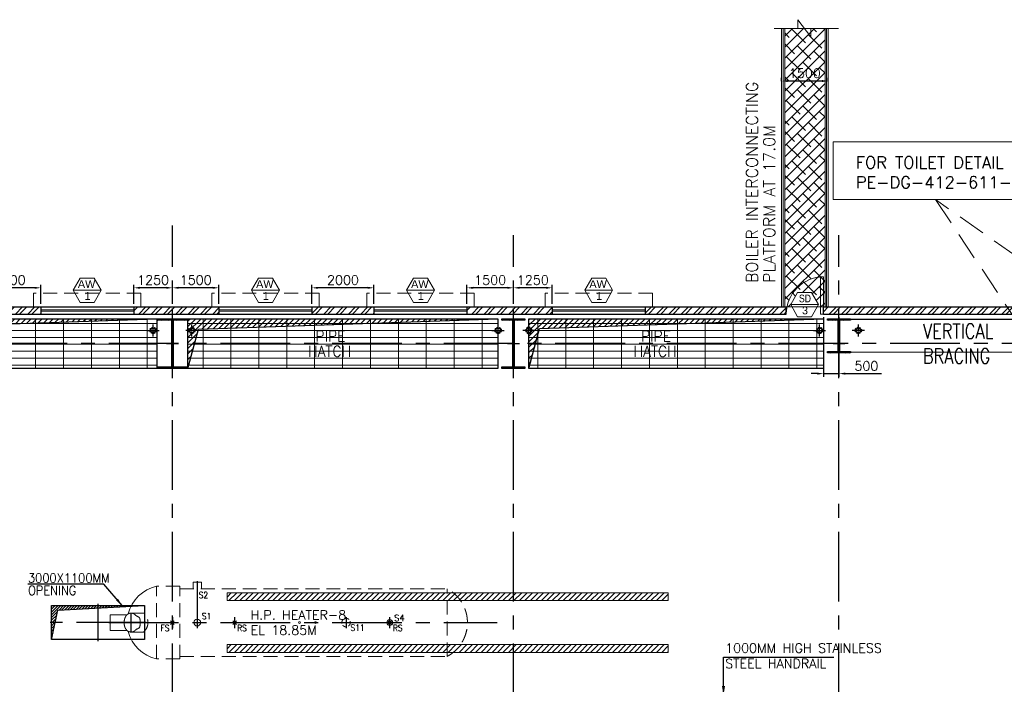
# Model space of a CAD drawing. Header units: inches. Extents: x 0 to 1564127, y -23460 to 23144100.
# Tile 113 of 215: x 487286 to 519047, y 126735 to 148170. Entities that reach past the tile are written whole.
import ezdxf
from ezdxf.enums import TextEntityAlignment as Align

# ---------------------------------------------------------------- set-up
doc = ezdxf.new("R2010")
doc.units = ezdxf.units.IN
doc.header["$LTSCALE"] = 1800
doc.header["$MEASUREMENT"] = 0
for name, pattern in [('1 NORTH ELEVATION$0$NORTH ELEVATION$0$HIDDEN', [0.375, 0.25, -0.125]), ('CENTER', [2, 1.25, -0.25, 0.25, -0.25]), ('CENTER2', [1.125, 0.75, -0.125, 0.125, -0.125]), ('DASHED', [0.75, 0.5, -0.25]), ('HIDDEN', [0.375, 0.25, -0.125]), ('HIDDEN2', [0.1875, 0.125, -0.0625])]:
    doc.linetypes.add(name, pattern=pattern)
doc.layers.get('0').update_dxf_attribs({"color": 253, "lineweight": 9})
for name, color, linetype, lineweight in [('0a', 7, 'Continuous', 9), ('2CON', 1, 'Continuous', 13), ('A-CHEQUERED PLATE HATCH', 252, 'Continuous', 9), ('A-DOOR', 31, 'Continuous', 9), ('A-REMOVABLE GRATING', 252, 'Continuous', 9), ('A-WIN TAG', 3, 'Continuous', 13), ('A-WIN TAG TEXT', 3, 'Continuous', 13), ('EQUIP', 8, 'HIDDEN', 9), ('LEADER', 4, 'Continuous', 15), ('STAIR', 2, 'Continuous', 18), ('STEEL', 231, 'Continuous', 18), ('SUNSHADE', 2, '1 NORTH ELEVATION$0$NORTH ELEVATION$0$HIDDEN', 13), ('WALL HATCH', 251, 'Continuous', 13), ('WINDOW', 3, 'Continuous', 13)]:
    doc.layers.add(name, color=color, linetype=linetype, lineweight=lineweight)
for name, color, linetype in [('BRACING', 1, 'HIDDEN'), ('CEN', 2, 'CENTER'), ('COL', 1, 'Continuous'), ('DIM', 4, 'Continuous'), ('GRID', 251, 'CENTER'), ('OPENING', 40, 'Continuous'), ('RAIN WATER', 6, 'Continuous'), ('TEXT', 3, 'Continuous'), ('WALL', 6, 'Continuous')]:
    doc.layers.add(name, color=color, linetype=linetype)
doc.styles.add('ROAMNS', font='ROMANS.shx')
doc.styles.add('ROMANC', font='ROMANC.SHX')
doc.styles.add('ROMANS', font='romans.shx')
doc.styles.get("Standard").update_dxf_attribs({"font": 'arial.ttf'})
doc.linetypes.add('FENCELINE1', pattern='A,0.25,-0.1,[133,ltypeshp.shx,S=0.1,R=0,X=-0.1,Y=0],-0.1,1', length=1.45)
doc.dimstyles.new('270-TA-100', dxfattribs={"dimscale": 150, "dimtxt": 400, "dimasz": 2, "dimexe": 0.75, "dimexo": 1, "dimgap": 1, "dimtad": 1, "dimdec": 0, "dimzin": 12, "dimdsep": 46, "dimtxsty": 'ROMANS', "dimcen": 0, "dimclrd": 256, "dimclre": 256, "dimclrt": 6, "dimadec": 1, "dimazin": 3, "dimtfac": 1, "dimtdec": 0, "dimtix": 1, "dimtmove": 2, "dimatfit": 0, "dimfxl": 1.25, "dimarcsym": 2})
doc.dimstyles.new('DIM INT 1', dxfattribs={"dimtxt": 300, "dimasz": 200, "dimexe": 100, "dimexo": 100, "dimgap": 100, "dimtad": 1, "dimdec": 0, "dimzin": 13, "dimdsep": 46, "dimlunit": 5, "dimtxsty": 'ROAMNS', "dimblk1": 'CLOSEDBLANK', "dimcen": 0.09, "dimclrd": 9, "dimclre": 9, "dimclrt": 4, "dimadec": 0, "dimazin": 0, "dimtfac": 1, "dimtdec": 0, "dimtix": 1, "dimtmove": 2, "dimatfit": 3, "dimfxl": 1, "dimtolj": 1, "dimtzin": 13, "dimarcsym": 0})
doc.dimstyles.new('STANDARD1', dxfattribs={"dimtxt": 300, "dimasz": 250, "dimexe": 0, "dimexo": 0, "dimgap": 80, "dimtad": 1, "dimdec": 0, "dimzin": 0, "dimdsep": 46, "dimtxsty": 'ROMANS', "dimcen": 0, "dimclrd": 4, "dimclre": 4, "dimclrt": 7, "dimadec": 0, "dimazin": 0, "dimtfac": 0.09, "dimtdec": 0, "dimtix": 1, "dimtofl": 0, "dimtmove": 0, "dimatfit": 3, "dimfxl": 1, "dimtolj": 1, "dimtzin": 0, "dimarcsym": 0})

# ---------------------------------------------------------------- blocks, each defined once
blk = doc.blocks.new('C-ROW COLUMN (above17m)')
at = {"layer": 'COL'}
h = blk.add_hatch(dxfattribs=at)
h.set_pattern_fill('ANSI31', color=256, scale=200, style=0)
h.set_pattern_definition([(45, (-78771.347, -120071.694), (-17.6776695, 17.6776695), [])])
h.paths.add_polyline_path([(22, 755), (-22, 755), (-22, -255), (22, -255)])
h.paths.add_polyline_path([(370, -300), (370, -255), (-370, -255), (-370, -300)])
h.paths.add_polyline_path([(-370, 800), (-370, 755), (370, 755), (370, 800)])
at = {"layer": 'CEN'}
for p, q in [((0, -300), (0, 800)), ((-192, 0), (192, 0))]:
    blk.add_line(p, q, dxfattribs=at)
at = {"layer": 'COL'}
for points in [[(-370, 800), (370, 800), (370, 755), (-370, 755)], [(-22, 755), (22, 755), (22, -255), (-22, -255)], [(-370, -255), (370, -255), (370, -300), (-370, -300)]]:
    blk.add_lwpolyline(points, close=True, dxfattribs=at)
blk = doc.blocks.new('RWDP')
at = {"layer": 'RAIN WATER', "linetype": 'CENTER2', "ltscale": 0.05}
for p, q in [((695, -625), (295, -625)), ((495, -425), (495, -825))]:
    blk.add_line(p, q, dxfattribs=at)
at = {"layer": 'RAIN WATER', "linetype": 'HIDDEN2', "ltscale": 0.25}
blk.add_circle((495, -625), 100, dxfattribs=at)
at = {"layer": 'RAIN WATER', "ltscale": 0.25}
blk.add_circle((495, -625), 75, dxfattribs=at)
blk = doc.blocks.new('*D1094')
at = {"layer": 'Defpoints', "color": 0, "transparency": 16777216}
for p in [(511864, 146192), (511864, 146092), (513364, 146092)]:
    blk.add_point(p, dxfattribs=at)
at = {"layer": 'DIM', "color": 9, "lineweight": -2, "transparency": 16777216}
for p, q in [((511864, 146192), (511864, 146292)), ((513164, 146192), (512064, 146192)), ((513364, 146192), (513364, 146292))]:
    blk.add_line(p, q, dxfattribs=at)
at = {"layer": 'DIM', "color": 9, "transparency": 16777216}
for points in [[(512064, 146226), (512064, 146159), (511864, 146192)], [(513164, 146226), (513164, 146159), (513364, 146192)]]:
    blk.add_solid(points, dxfattribs=at)
at = {"layer": 'DIM', "color": 4, "transparency": 16777216, "insert": (512614, 146442), "char_height": 300, "attachment_point": 5, "style": 'ROAMNS'}
blk.add_mtext('\\A1;1500', dxfattribs=at)
blk = doc.blocks.new('_ClosedBlank')
at = {"color": 0, "linetype": 'ByBlock', "lineweight": -2}
for p, q in [((-1, 0.17), (0, 0)), ((-1, 0.17), (-1, -0.17)), ((0, 0), (-1, -0.17))]:
    blk.add_line(p, q, dxfattribs=at)
blk = doc.blocks.new('M_Door Single - 1200 x 2100mm D1-Level 1')
at = {"layer": 'A-DOOR'}
for p, q in [((500, 115), (500, 1315)), ((600, 1315), (500, 1315)), ((600, 115), (600, 1315)), ((600, 115), (500, 115))]:
    blk.add_line(p, q, dxfattribs=at)
blk.add_arc((600, 115), 1200, 90, 180, dxfattribs=at)
blk = doc.blocks.new('*D1105')
at = {"layer": 'A-DOOR', "color": 9, "lineweight": -2, "transparency": 16777216}
for p, q in [((513214, 138575), (513214, 136655)), ((513714, 138575), (513714, 136655)), ((513014, 136755), (512814, 136755)), ((513214, 136755), (513714, 136755)), ((513914, 136755), (515085, 136755))]:
    blk.add_line(p, q, dxfattribs=at)
at = {"layer": 'A-DOOR', "color": 9, "transparency": 16777216}
for points in [[(513014, 136788), (513014, 136722), (513214, 136755)], [(513914, 136788), (513914, 136722), (513714, 136755)]]:
    blk.add_solid(points, dxfattribs=at)
at = {"layer": 'Defpoints', "color": 0, "transparency": 16777216}
for p in [(513214, 138675), (513714, 138675), (513214, 136755)]:
    blk.add_point(p, dxfattribs=at)
at = {"layer": 'A-DOOR', "color": 4, "transparency": 16777216, "insert": (514599, 137005), "char_height": 300, "attachment_point": 5, "style": 'ROAMNS'}
blk.add_mtext('\\A1;500', dxfattribs=at)
blk = doc.blocks.new('*D1189')
at = {"layer": 'Defpoints', "color": 0, "transparency": 16777216}
for p in [(501714, 139523), (501714, 138905), (503214, 138905)]:
    blk.add_point(p, dxfattribs=at)
at = {"layer": 'DIM', "color": 9, "lineweight": -2, "transparency": 16777216}
for p, q in [((501714, 139005), (501714, 139623)), ((503014, 139523), (501914, 139523)), ((503214, 139005), (503214, 139623))]:
    blk.add_line(p, q, dxfattribs=at)
at = {"layer": 'DIM', "color": 9, "transparency": 16777216}
for points in [[(501914, 139556), (501914, 139490), (501714, 139523)], [(503014, 139556), (503014, 139490), (503214, 139523)]]:
    blk.add_solid(points, dxfattribs=at)
at = {"layer": 'DIM', "color": 4, "transparency": 16777216, "insert": (502464, 139773), "char_height": 300, "attachment_point": 5, "style": 'ROAMNS'}
blk.add_mtext('\\A1;1500', dxfattribs=at)
blk = doc.blocks.new('*D1190')
at = {"layer": 'Defpoints', "color": 0, "transparency": 16777216}
for p in [(492214, 139523), (492214, 138905), (493714, 138905)]:
    blk.add_point(p, dxfattribs=at)
at = {"layer": 'DIM', "color": 9, "lineweight": -2, "transparency": 16777216}
for p, q in [((492214, 139005), (492214, 139623)), ((493514, 139523), (492414, 139523)), ((493714, 139005), (493714, 139623))]:
    blk.add_line(p, q, dxfattribs=at)
at = {"layer": 'DIM', "color": 9, "transparency": 16777216}
for points in [[(492414, 139556), (492414, 139490), (492214, 139523)], [(493514, 139556), (493514, 139490), (493714, 139523)]]:
    blk.add_solid(points, dxfattribs=at)
at = {"layer": 'DIM', "color": 4, "transparency": 16777216, "insert": (492964, 139773), "char_height": 300, "attachment_point": 5, "style": 'ROAMNS'}
blk.add_mtext('\\A1;1500', dxfattribs=at)
blk = doc.blocks.new('*D1198')
at = {"layer": 'Defpoints', "color": 0, "transparency": 16777216}
for p in [(496714, 139523), (496714, 138905), (498714, 138905)]:
    blk.add_point(p, dxfattribs=at)
at = {"layer": 'DIM', "color": 9, "lineweight": -2, "transparency": 16777216}
for p, q in [((496714, 139005), (496714, 139623)), ((498514, 139523), (496914, 139523)), ((498714, 139005), (498714, 139623))]:
    blk.add_line(p, q, dxfattribs=at)
at = {"layer": 'DIM', "color": 9, "transparency": 16777216}
for points in [[(496914, 139556), (496914, 139490), (496714, 139523)], [(498514, 139556), (498514, 139490), (498714, 139523)]]:
    blk.add_solid(points, dxfattribs=at)
at = {"layer": 'DIM', "color": 4, "transparency": 16777216, "insert": (497714, 139773), "char_height": 300, "attachment_point": 5, "style": 'ROAMNS'}
blk.add_mtext('\\A1;2000', dxfattribs=at)
blk = doc.blocks.new('*D1195')
at = {"layer": 'Defpoints', "color": 0, "transparency": 16777216}
for p in [(503214, 139523), (503214, 138905), (504464, 138905)]:
    blk.add_point(p, dxfattribs=at)
at = {"layer": 'DIM', "color": 9, "lineweight": -2, "transparency": 16777216}
for p, q in [((503214, 139005), (503214, 139623)), ((504264, 139523), (503414, 139523)), ((504464, 139005), (504464, 139623))]:
    blk.add_line(p, q, dxfattribs=at)
at = {"layer": 'DIM', "color": 9, "transparency": 16777216}
for points in [[(503414, 139556), (503414, 139490), (503214, 139523)], [(504264, 139556), (504264, 139490), (504464, 139523)]]:
    blk.add_solid(points, dxfattribs=at)
at = {"layer": 'DIM', "color": 4, "transparency": 16777216, "insert": (503839, 139773), "char_height": 300, "attachment_point": 5, "style": 'ROAMNS'}
blk.add_mtext('\\A1;1250', dxfattribs=at)
blk = doc.blocks.new('*D1191')
at = {"layer": 'Defpoints', "color": 0, "transparency": 16777216}
for p in [(490964, 139523), (490964, 138905), (492214, 138905)]:
    blk.add_point(p, dxfattribs=at)
at = {"layer": 'DIM', "color": 9, "lineweight": -2, "transparency": 16777216}
for p, q in [((490964, 139005), (490964, 139623)), ((492014, 139523), (491164, 139523)), ((492214, 139005), (492214, 139623))]:
    blk.add_line(p, q, dxfattribs=at)
at = {"layer": 'DIM', "color": 9, "transparency": 16777216}
for points in [[(491164, 139556), (491164, 139490), (490964, 139523)], [(492014, 139556), (492014, 139490), (492214, 139523)]]:
    blk.add_solid(points, dxfattribs=at)
at = {"layer": 'DIM', "color": 4, "transparency": 16777216, "insert": (491589, 139773), "char_height": 300, "attachment_point": 5, "style": 'ROAMNS'}
blk.add_mtext('\\A1;1250', dxfattribs=at)
blk = doc.blocks.new('*D1196')
at = {"layer": 'Defpoints', "color": 0, "transparency": 16777216}
for p in [(485964, 139523), (485964, 138905), (487964, 138905)]:
    blk.add_point(p, dxfattribs=at)
at = {"layer": 'DIM', "color": 9, "lineweight": -2, "transparency": 16777216}
for p, q in [((485964, 139005), (485964, 139623)), ((487764, 139523), (486164, 139523)), ((487964, 139005), (487964, 139623))]:
    blk.add_line(p, q, dxfattribs=at)
at = {"layer": 'DIM', "color": 9, "transparency": 16777216}
for points in [[(486164, 139556), (486164, 139490), (485964, 139523)], [(487764, 139556), (487764, 139490), (487964, 139523)]]:
    blk.add_solid(points, dxfattribs=at)
at = {"layer": 'DIM', "color": 4, "transparency": 16777216, "insert": (486964, 139773), "char_height": 300, "attachment_point": 5, "style": 'ROAMNS'}
blk.add_mtext('\\A1;2000', dxfattribs=at)

msp = doc.modelspace()

# ---------------------------------------------------------------- hatches: boundary and pattern name
at = {"layer": 'A-CHEQUERED PLATE HATCH', "linetype": 'Continuous'}
h = msp.add_hatch(dxfattribs=at)
h.set_pattern_fill('ANSI38', color=256, scale=2000, angle=180, style=0)
h.set_pattern_definition([(225, (-62862.1, -16359.58), (176.7767, -176.7767), []), (315, (-62862.1, -16359.58), (530.33009, -176.7767), [625, -375])])
h.paths.add_polyline_path([(513056.1, 138979.6), (513013.2, 138905.31), (513263.7, 138905.31), (513263.7, 147889.51), (511963.7, 147889.51), (511963.7, 138905.31), (512198.99, 138905.31), (512156.1, 138979.6), (512381.1, 139369.32), (512831.1, 139369.32)])
at = {"layer": 'A-REMOVABLE GRATING'}
h = msp.add_hatch(dxfattribs=at)
h.set_pattern_fill('GRATE', color=256, scale=7200, style=0)
h.paths.add_polyline_path([(482213.7, 138525.31), (491713.7, 138525.31), (491713.7, 136925.31), (482213.7, 136925.31)])
h.paths.add_polyline_path([(485563.39, 137210.84), (487158.05, 137210.84), (487158.05, 137735.84), (485563.39, 137735.84)], flags=24)
h.paths.add_polyline_path([(485904.67, 137702.49), (487062.51, 137702.49), (487062.51, 138227.49), (485904.67, 138227.49)], flags=24)
h = msp.add_hatch(dxfattribs=at)
h.set_pattern_fill('GRATE', color=256, scale=7200, style=0)
h.paths.add_polyline_path([(492713.7, 138525.31), (502713.7, 138525.31), (502713.7, 136925.31), (492713.7, 136925.31)])
h.paths.add_polyline_path([(496563.39, 137210.84), (498158.05, 137210.84), (498158.05, 137735.84), (496563.39, 137735.84)], flags=24)
h.paths.add_polyline_path([(496904.67, 137702.49), (498062.51, 137702.49), (498062.51, 138227.49), (496904.67, 138227.49)], flags=24)
h = msp.add_hatch(dxfattribs=at)
h.set_pattern_fill('GRATE', color=256, scale=7200, style=0)
h.paths.add_polyline_path([(503713.7, 138525.31), (513213.7, 138525.31), (513213.7, 136925.31), (503713.7, 136925.31)])
h.paths.add_polyline_path([(507063.39, 137210.84), (508658.05, 137210.84), (508658.05, 137735.84), (507063.39, 137735.84)], flags=24)
h.paths.add_polyline_path([(507404.67, 137702.49), (508562.51, 137702.49), (508562.51, 138227.49), (507404.67, 138227.49)], flags=24)
at = {"layer": 'COL'}
h = msp.add_hatch(dxfattribs=at)
h.set_pattern_fill('ANSI31', color=256, scale=200, style=0)
h.set_pattern_definition([(45, (413442.356, 17653.616), (-17.6776695, 17.6776695), [])])
h.paths.add_polyline_path([(492708.7, 138525.31), (491718.7, 138525.31), (491718.7, 138480.31), (492708.7, 138480.31)])
h.paths.add_polyline_path([(492236.2, 138480.31), (492191.2, 138480.31), (492191.2, 136970.31), (492236.2, 136970.31)])
h.paths.add_polyline_path([(492708.7, 136970.31), (491718.7, 136970.31), (491718.7, 136925.31), (492708.7, 136925.31)])
h = msp.add_hatch(dxfattribs=at)
h.set_pattern_fill('ANSI31', color=256, scale=200, style=0)
h.set_pattern_definition([(45, (424442.356, 17653.616), (-17.6776695, 17.6776695), [])])
h.paths.add_polyline_path([(503583.7, 138525.31), (502843.7, 138525.31), (502843.7, 138480.31), (503583.7, 138480.31)])
h.paths.add_polyline_path([(503236.2, 138480.31), (503191.2, 138480.31), (503191.2, 136970.31), (503236.2, 136970.31)])
h.paths.add_polyline_path([(503583.7, 136970.31), (502843.7, 136970.31), (502843.7, 136925.31), (503583.7, 136925.31)])
at = {"layer": 'OPENING'}
h = msp.add_hatch(dxfattribs=at)
h.set_pattern_fill('ANSI31', color=8, scale=1000, style=0)
h.paths.add_polyline_path([(491713.7, 138525.31), (482213.7, 138525.31), (482213.7, 137725.31), (482428.06, 137725.31), (482556.74, 138205.54)])
h.paths.add_polyline_path([(482428.06, 137725.31), (482213.7, 137725.31), (482213.7, 136925.31)])
h = msp.add_hatch(dxfattribs=at)
h.set_pattern_fill('ANSI31', color=8, scale=1000, style=0)
h.paths.add_polyline_path([(502713.7, 138525.31), (492713.7, 138525.31), (492713.7, 137725.31), (492928.06, 137725.31), (493052.02, 138187.92)])
h.paths.add_polyline_path([(492928.06, 137725.31), (492713.7, 137725.31), (492713.7, 136925.31)])
h = msp.add_hatch(dxfattribs=at)
h.set_pattern_fill('ANSI31', color=8, scale=1000, style=0)
h.paths.add_polyline_path([(513213.7, 138525.31), (503713.7, 138525.31), (503713.7, 137725.31), (503928.06, 137725.31), (504056.74, 138205.54)])
h.paths.add_polyline_path([(503928.06, 137725.31), (503713.7, 137725.31), (503713.7, 136925.31)])
h = msp.add_hatch(dxfattribs=at)
h.set_pattern_fill('ANSI31', color=8, scale=500, style=0)
h.set_pattern_definition([(45, (-112931.07, 30750.814), (-44.194174, 44.194174), [])])
h.paths.add_polyline_path([(490821.87, 129249.53, -0.00603032), (490834.83, 129275.31), (489813.7, 129275.31), (489813.7, 129196.7)])
h.paths.add_polyline_path([(491313.7, 129275.31), (490834.83, 129275.31, 0.00603032), (490821.87, 129249.53)])
h.paths.add_polyline_path([(489813.7, 129275.31), (488313.7, 129275.31), (488313.7, 128725.31), (488430.61, 128725.31), (488516.35, 129128.71), (489813.7, 129196.7)])
h.paths.add_polyline_path([(488430.61, 128725.31), (488313.7, 128725.31), (488313.7, 128175.31)])
at = {"layer": 'STEEL'}
h = msp.add_hatch(dxfattribs=at)
h.set_pattern_fill('ANSI31', color=256, scale=1000, style=0)
h.set_pattern_definition([(45, (481390.66, 130224), (-88.38835, 88.38835), [])])
h.paths.add_polyline_path([(493973.7, 129685.31), (493973.7, 129435.31), (508208.7, 129435.31), (508208.7, 129685.31)])
h = msp.add_hatch(dxfattribs=at)
h.set_pattern_fill('ANSI31', color=256, scale=1000, style=0)
h.set_pattern_definition([(45, (481390.66, 128554), (-88.38835, 88.38835), [])])
h.paths.add_polyline_path([(493973.7, 128015.31), (493973.7, 127765.31), (508208.7, 127765.31), (508208.7, 128015.31)])
at = {"layer": 'WALL HATCH'}
h = msp.add_hatch(dxfattribs=at)
h.set_pattern_fill('ANSI32', color=256, scale=750, style=0)
h.set_pattern_definition([(45, (-38000.13, -44411.74), (-198.87378, 198.87378), []), (45, (-37867.55, -44411.74), (-198.87378, 198.87378), [])])
h.paths.add_polyline_path([(441713.7, 138905.31), (441713.7, 138675.31), (464713.7, 138675.31), (464713.7, 138905.31)])
h.paths.add_polyline_path([(424963.7, 138905.31), (424963.7, 138675.31), (430113.7, 138675.31), (430113.7, 138905.31)])
h.paths.add_polyline_path([(419963.7, 138905.31), (419963.7, 138675.31), (421963.7, 138675.31), (421963.7, 138905.31)])
h.paths.add_polyline_path([(435463.7, 138905.31), (435463.7, 138675.31), (438713.7, 138675.31), (438713.7, 138905.31)])
h.paths.add_polyline_path([(432463.7, 138675.31), (432463.7, 138905.31), (432113.7, 138905.31), (432113.7, 138675.31)])
h.paths.add_polyline_path([(410103.7, 138905.31), (410103.7, 138675.31), (416963.7, 138675.31), (416963.7, 138905.31)])
h.paths.add_polyline_path([(529063.7, 138905.31), (529063.7, 138675.31), (529403.7, 138675.31), (529403.7, 138905.31)])
h.paths.add_polyline_path([(472213.7, 138675.31), (472213.7, 138905.31), (465913.7, 138905.31), (465913.7, 138675.31)])
h.paths.add_polyline_path([(477213.7, 138675.31), (477213.7, 138905.31), (475213.7, 138905.31), (475213.7, 138675.31)])
h.paths.add_polyline_path([(482963.7, 138675.31), (482963.7, 138905.31), (480213.7, 138905.31), (480213.7, 138675.31)])
h.paths.add_polyline_path([(487963.7, 138675.31), (487963.7, 138905.31), (485963.7, 138905.31), (485963.7, 138675.31)])
h.paths.add_polyline_path([(493713.7, 138675.31), (493713.7, 138905.31), (490963.7, 138905.31), (490963.7, 138675.31)])
h.paths.add_polyline_path([(498713.7, 138675.31), (498713.7, 138905.31), (496713.7, 138905.31), (496713.7, 138675.31)])
h.paths.add_polyline_path([(507463.7, 138905.31), (507463.7, 138675.31), (512013.7, 138675.31), (512013.7, 138905.31)])
h.paths.add_polyline_path([(504463.7, 138675.31), (504463.7, 138905.31), (501713.7, 138905.31), (501713.7, 138675.31)])
h.paths.add_polyline_path([(523913.7, 138905.31), (523913.7, 138675.31), (528463.7, 138675.31), (528463.7, 138905.31)])
h.paths.add_polyline_path([(522173.95, 138905.31), (522173.95, 138675.31), (523313.7, 138675.31), (523313.7, 138905.31)])
h.paths.add_polyline_path([(521573.95, 138675.31), (521573.95, 138905.31), (513213.7, 138905.31), (513213.7, 138675.31)])

# ---------------------------------------------------------------- linework, layer by layer
at = {"layer": '0a'}
msp.add_lwpolyline([(513531.79, 144232.96), (524617.91, 144232.96), (524617.91, 142366.9), (513531.79, 142366.9)], close=True, dxfattribs=at)
at = {"layer": '0a', "linetype": 'DASHED'}
msp.add_lwpolyline([(519371.38, 138559.89), (519371.38, 130776.42), (526208.97, 130776.42), (526208.97, 140521.08), (519460.53, 140521.08), (516831.84, 142366.9)], close=True, dxfattribs=at)
at = {"layer": '2CON'}
for p, q in [((489913.7, 139443.35), (489013.7, 139443.35)), ((495663.7, 139443.35), (494763.7, 139443.35)), ((500663.7, 139443.35), (499763.7, 139443.35)), ((506413.7, 139443.35), (505513.7, 139443.35)), ((513056.1, 138979.6), (512156.1, 138979.6))]:
    msp.add_line(p, q, dxfattribs=at)
at = {"layer": 'A-CHEQUERED PLATE HATCH', "linetype": 'Continuous'}
msp.add_lwpolyline([(511963.7, 147889.51), (513263.7, 147889.51), (513263.7, 138905.31), (511963.7, 138905.31)], close=True, dxfattribs=at)
at = {"layer": 'A-WIN TAG'}
for points in [[(489238.7, 139833.07), (489013.7, 139443.35), (489238.7, 139053.64), (489688.7, 139053.64), (489913.7, 139443.35), (489688.7, 139833.07)], [(494988.7, 139833.07), (494763.7, 139443.35), (494988.7, 139053.64), (495438.7, 139053.64), (495663.7, 139443.35), (495438.7, 139833.07)], [(499988.7, 139833.07), (499763.7, 139443.35), (499988.7, 139053.64), (500438.7, 139053.64), (500663.7, 139443.35), (500438.7, 139833.07)], [(505738.7, 139833.07), (505513.7, 139443.35), (505738.7, 139053.64), (506188.7, 139053.64), (506413.7, 139443.35), (506188.7, 139833.07)], [(512381.1, 139369.32), (512156.1, 138979.6), (512381.1, 138589.89), (512831.1, 138589.89), (513056.1, 138979.6), (512831.1, 139369.32)]]:
    msp.add_lwpolyline(points, close=True, dxfattribs=at)
at = {"layer": 'BRACING', "const_width": 40}
for points in [[(514113.7, 138502.81), (525313.7, 138502.81)], [(514083.7, 137447.81), (525343.7, 137447.81)]]:
    msp.add_lwpolyline(points, dxfattribs=at)
at = {"layer": 'CEN'}
for p, q in [((492213.7, 136925.31), (492213.7, 138525.31)), ((503213.7, 136925.31), (503213.7, 138525.31)), ((492022.13, 137725.31), (492405.27, 137725.31)), ((503022.13, 137725.31), (503405.27, 137725.31)), ((489813.7, 128125.31), (489813.7, 129325.31)), ((490878.7, 128420.31), (490878.7, 129030.31)), ((491363.7, 128725.31), (488263.7, 128725.31)), ((490163.7, 128725.31), (502690.28, 128725.31)), ((492213.7, 128900.31), (492213.7, 128550.31))]:
    msp.add_line(p, q, dxfattribs=at)
at = {"layer": 'CEN', "linetype": 'CENTER'}
for p, q in [((493013.7, 130058.52), (493013.7, 128550.31)), ((494223.7, 128550.31), (494223.7, 128900.31)), ((497813.7, 128900.31), (497813.7, 128550.31)), ((499223.7, 128550.31), (499223.7, 128900.31))]:
    msp.add_line(p, q, dxfattribs=at)
at = {"layer": 'COL'}
for points in [[(491718.7, 138525.31), (492708.7, 138525.31), (492708.7, 138480.31), (491718.7, 138480.31)], [(502843.7, 138525.31), (503583.7, 138525.31), (503583.7, 138480.31), (502843.7, 138480.31)], [(492191.2, 138480.31), (492236.2, 138480.31), (492236.2, 136970.31), (492191.2, 136970.31)], [(503191.2, 138480.31), (503236.2, 138480.31), (503236.2, 136970.31), (503191.2, 136970.31)], [(491718.7, 136970.31), (492708.7, 136970.31), (492708.7, 136925.31), (491718.7, 136925.31)], [(502843.7, 136970.31), (503583.7, 136970.31), (503583.7, 136925.31), (502843.7, 136925.31)]]:
    msp.add_lwpolyline(points, close=True, dxfattribs=at)
at = {"layer": 'EQUIP', "linetype": 'Continuous'}
for p, q in [((492877.2, 129815.31), (492877.2, 130025.31)), ((493150.2, 130025.31), (492877.2, 130025.31)), ((493150.2, 129815.31), (493150.2, 130025.31)), ((490745.41, 128975.31), (490208.7, 128975.31)), ((490208.7, 128475.31), (490208.7, 128975.31)), ((490745.41, 128475.31), (490208.7, 128475.31))]:
    msp.add_line(p, q, dxfattribs=at)
at = {"layer": 'EQUIP'}
for p, q in [((491703.7, 127555.31), (491703.7, 129895.31)), ((492453.7, 129895.31), (491703.7, 129895.31)), ((492453.7, 127555.31), (492453.7, 129895.31)), ((492453.7, 129815.31), (501078.7, 129815.31)), ((501078.7, 127635.31, 150), (501078.7, 129815.31, 150)), ((491281.22, 129030.31), (490878.7, 129030.31)), ((492273.89, 128664.99), (492153.52, 128785.63)), ((492272.12, 128783.69), (492155.29, 128666.93)), ((494283.89, 128664.99), (494163.52, 128785.63)), ((494282.12, 128783.69), (494165.29, 128666.93)), ((499283.89, 128664.99), (499163.52, 128785.63)), ((499282.12, 128783.69), (499165.29, 128666.93)), ((491281.22, 128420.31), (490878.7, 128420.31)), ((492453.7, 127555.31), (491703.7, 127555.31)), ((492453.7, 127635.31), (501078.7, 127635.31))]:
    msp.add_line(p, q, dxfattribs=at)
msp.add_lwpolyline([(490878.7, 128420.31, 0.18631126), (491005.58, 128469.29, 0.03650511), (491032.04, 128497.07, 0.03299081), (491149.76, 128564.92, 0.08488689), (491177.19, 128725.31, 0.08488689), (491149.76, 128885.7, 0.03299081), (491032.04, 128953.55, 0.03650511), (491005.58, 128981.33, 0.18631126), (490878.7, 129030.31, 0.18631126), (490751.83, 128981.33, 0.10177344), (490689.28, 128895.75, 0.06042162), (490663.62, 128815, 0.04676131), (490655.22, 128725.31, 0.04676131), (490663.62, 128635.62, 0.06042162), (490689.28, 128554.87, 0.10177344), (490751.83, 128469.29, 0.18631126)], format="xyb", close=True, dxfattribs=at)
at = {"layer": 'EQUIP', "linetype": 'Continuous'}
for centre, radius in [((493013.7, 128725.31), 109.5), ((496313.7, 128725.31), 30), ((496313.7, 128725.31, 150), 30), ((496823.7, 128725.31), 30), ((496823.7, 128725.31, 150), 30), ((499223.7, 128725.31), 94.5), ((499223.7, 128725.31), 44.5)]:
    msp.add_circle(centre, radius, dxfattribs=at)
at = {"layer": 'EQUIP', "linetype": 'HIDDEN', "ltscale": 0.3}
msp.add_circle((497813.7, 128725.31), 136.5, dxfattribs=at)
at = {"layer": 'EQUIP', "linetype": 'Continuous'}
for start, end in [(101.976976, 166.325766), (193.674234, 258.023024)]:
    msp.add_arc((491951.9, 128725.31), 1196.04, start, end, dxfattribs=at)
at = {"layer": 'EQUIP'}
for centre, radius, start, end in [((500490.39, 128725.31, -150), 1238.63, 298.357185, 61.642815), ((491022.9, 128725.31), 399.69, 310.263053, 49.736947)]:
    msp.add_arc(centre, radius, start, end, dxfattribs=at)
at = {"layer": 'GRID'}
for p, q in [((492213.7, 86204.51), (492213.7, 141532.55)), ((492213.7, 86204.51), (492213.7, 141164.07)), ((503213.7, 86204.51), (503213.7, 141225.31)), ((503213.7, 86204.51), (503213.7, 141225.31)), ((513713.7, 86204.51), (513713.7, 141225.31)), ((513713.7, 86204.51), (513713.7, 141225.31)), ((532013.7, 137725.31), (396913.7, 137725.31)), ((532013.7, 137725.31), (396913.7, 137725.31))]:
    msp.add_line(p, q, dxfattribs=at)
at = {"layer": 'OPENING'}
for points in [[(482213.7, 138525.31), (491713.7, 138525.31), (491713.7, 136925.31), (482213.7, 136925.31)], [(492713.7, 138525.31), (502713.7, 138525.31), (502713.7, 136925.31), (492713.7, 136925.31)], [(503713.7, 138525.31), (513213.7, 138525.31), (513213.7, 136925.31), (503713.7, 136925.31)], [(488313.7, 129275.31), (491313.7, 129275.31), (491313.7, 128175.31), (488313.7, 128175.31)]]:
    msp.add_lwpolyline(points, close=True, dxfattribs=at)
for points in [[(482213.7, 136925.31), (482556.74, 138205.54), (491713.7, 138525.31)], [(492713.7, 136925.31), (493052.02, 138187.92), (502713.7, 138525.31)], [(503713.7, 136925.31), (504056.74, 138205.54), (513213.7, 138525.31)], [(488313.7, 128175.31), (488516.35, 129128.71), (491313.7, 129275.31)]]:
    msp.add_lwpolyline(points, dxfattribs=at)
at = {"layer": 'RAIN WATER', "linetype": 'CENTER2', "ltscale": 0.05}
for p, q in [((491588.7, 137950.31), (491588.7, 138350.31)), ((492838.7, 137950.31), (492838.7, 138350.31)), ((513088.7, 137950.31), (513088.7, 138350.31)), ((514338.7, 137950.31), (514338.7, 138350.31)), ((491388.7, 138150.31), (491788.7, 138150.31)), ((493038.7, 138150.31), (492638.7, 138150.31)), ((512888.7, 138150.31), (513288.7, 138150.31)), ((514538.7, 138150.31), (514138.7, 138150.31))]:
    msp.add_line(p, q, dxfattribs=at)
at = {"layer": 'RAIN WATER', "linetype": 'HIDDEN2', "ltscale": 0.25}
for centre in [(491588.7, 138150.31), (492838.7, 138150.31), (513088.7, 138150.31), (514338.7, 138150.31)]:
    msp.add_circle(centre, 100, dxfattribs=at)
at = {"layer": 'RAIN WATER', "ltscale": 0.25}
for centre in [(491588.7, 138150.31), (492838.7, 138150.31), (513088.7, 138150.31), (514338.7, 138150.31)]:
    msp.add_circle(centre, 75, dxfattribs=at)
at = {"layer": 'STAIR', "linetype": 'FENCELINE1', "ltscale": 0.25}
for p, q in [((511913.7, 138905.31), (511913.7, 147889.51)), ((513313.7, 138903.02), (513313.7, 147889.51))]:
    msp.add_line(p, q, dxfattribs=at)
at = {"layer": 'STEEL'}
for p, q in [((511863.7, 138905.31), (511863.7, 147889.51)), ((513363.7, 138903.02), (513363.7, 147889.51))]:
    msp.add_line(p, q, dxfattribs=at)
msp.add_lwpolyline([(511618.69, 147889.51), (512391.19, 147889.51), (512391.19, 148170.26), (512806.17, 147615.15), (512806.17, 147889.51), (513699.97, 147889.51)], dxfattribs=at)
for points in [[(493973.7, 129685.31), (508208.7, 129685.31), (508208.7, 129435.31), (493973.7, 129435.31)], [(493973.7, 128015.31), (508208.7, 128015.31), (508208.7, 127765.31), (493973.7, 127765.31)]]:
    msp.add_lwpolyline(points, close=True, dxfattribs=at)
at = {"layer": 'SUNSHADE'}
for points in [[(491193.7, 138905.21), (491193.7, 139355.21), (487733.7, 139355.21), (487733.7, 138905.21)], [(496943.7, 138905.33), (496943.7, 139355.33), (493483.7, 139355.33), (493483.7, 138905.33)], [(501943.7, 138905.21), (501943.7, 139355.21), (498483.7, 139355.21), (498483.7, 138905.21)], [(507693.7, 138905.33), (507693.7, 139355.33), (504233.7, 139355.33), (504233.7, 138905.33)]]:
    msp.add_lwpolyline(points, dxfattribs=at)
at = {"layer": 'WALL'}
for p, q in [((465913.7, 138905.31), (512013.7, 138905.31)), ((487963.7, 138905.21), (487963.7, 138675.21)), ((490963.7, 138905.21), (490963.7, 138675.21)), ((493713.7, 138905.23), (493713.7, 138675.23)), ((496713.7, 138905.23), (496713.7, 138675.23)), ((498713.7, 138905.21), (498713.7, 138675.21)), ((501713.7, 138905.21), (501713.7, 138675.21)), ((504463.7, 138905.23), (504463.7, 138675.23)), ((507463.7, 138905.23), (507463.7, 138675.23)), ((512013.7, 138675.31), (512013.7, 138905.31)), ((513213.7, 138675.31), (513213.7, 138905.31)), ((513213.7, 138905.31), (526788.7, 138905.31)), ((465913.7, 138675.31), (512013.7, 138675.31)), ((513213.7, 138675.31), (528098.7, 138675.31))]:
    msp.add_line(p, q, dxfattribs=at)
at = {"layer": 'WALL', "ltscale": 0.25}
for p, q in [((487963.7, 138905.28), (487963.7, 138675.1)), ((490963.7, 138905.26), (490963.7, 138675.1)), ((493713.7, 138905.3), (493713.7, 138675.1)), ((496713.7, 138905.29), (496713.7, 138675.1)), ((498713.7, 138905.28), (498713.7, 138675.1)), ((501713.7, 138905.26), (501713.7, 138675.1)), ((504463.7, 138905.3), (504463.7, 138675.1)), ((507463.7, 138905.29), (507463.7, 138675.1))]:
    msp.add_line(p, q, dxfattribs=at)
at = {"layer": 'WINDOW', "ltscale": 100}
for p, q in [((490963.7, 138816.59), (487963.7, 138816.59)), ((496713.7, 138816.61), (493713.7, 138816.61)), ((501713.7, 138816.59), (498713.7, 138816.59)), ((507463.7, 138816.61), (504463.7, 138816.61)), ((490963.7, 138766.59), (487963.7, 138766.59)), ((496713.7, 138766.61), (493713.7, 138766.61)), ((501713.7, 138766.59), (498713.7, 138766.59)), ((507463.7, 138766.61), (504463.7, 138766.61))]:
    msp.add_line(p, q, dxfattribs=at)
for points in [[(487963.7, 138675.21), (487963.7, 138905.21), (490963.7, 138905.21), (490963.7, 138675.21)], [(493713.7, 138675.23), (493713.7, 138905.23), (496713.7, 138905.23), (496713.7, 138675.23)], [(498713.7, 138675.21), (498713.7, 138905.21), (501713.7, 138905.21), (501713.7, 138675.21)], [(504463.7, 138675.23), (504463.7, 138905.23), (507463.7, 138905.23), (507463.7, 138675.23)]]:
    msp.add_lwpolyline(points, close=True, dxfattribs=at)

# ---------------------------------------------------------------- block references
msp.add_blockref('C-ROW COLUMN (above17m)', (513713.7, 137725.31))
at = {"layer": 'A-DOOR'}
msp.add_blockref('M_Door Single - 1200 x 2100mm D1-Level 1', (512613.7, 138560.31), dxfattribs=at)
at = {"layer": 'RAIN WATER', "rotation": 180}
msp.add_blockref('RWDP', (503213.7, 137525.31), dxfattribs=at)
at = {"layer": 'RAIN WATER', "xscale": -1, "rotation": 180}
msp.add_blockref('RWDP', (503213.7, 137525.31), dxfattribs=at)

# ---------------------------------------------------------------- texts
at = {"layer": 'A-WIN TAG TEXT'}
for s, p in [('AW', (489444.01, 139643.3)), ('AW', (495194.01, 139643.3)), ('AW', (500194.01, 139643.3)), ('AW', (505944.01, 139643.3)), ('1', (489475.29, 139257.49)), ('1', (495225.29, 139257.49)), ('1', (500225.29, 139257.49)), ('1', (505975.29, 139257.49)), ('3', (512617.69, 138793.74))]:
    msp.add_text(s, height=250, dxfattribs=at).set_placement(p, align=Align.MIDDLE)
at = {"layer": 'A-WIN TAG TEXT', "width": 0.8}
msp.add_text('SD', height=250, dxfattribs=at).set_placement((512617.45, 139179.55), align=Align.MIDDLE)
at = {"layer": 'EQUIP', "linetype": 'Continuous', "style": 'ROMANS', "width": 0.9}
for s, p in [('S2', (493058, 129514.57)), ('S1', (493161.23, 128834.21)), ('FS', (491826.02, 128451.19)), ('RS', (494297.5, 128451.19)), ('S11', (497955.49, 128458.64)), ('RS', (499324.82, 128451.19))]:
    msp.add_text(s, height=200, dxfattribs=at).set_placement(p)
at = {"layer": 'EQUIP', "linetype": 'Continuous', "insert": (499363.72, 128775.31), "char_height": 200, "attachment_point": 7, "style": 'ROMANS'}
msp.add_mtext('\\A1;S4', dxfattribs=at)
at = {"layer": 'TEXT', "color": 3, "style": 'ROMANS'}
for s, height, width, p in [(' PIPE', 350, 0.936038, (496602.15, 137789.99, -1000)), (' PIPE', 350, 0.936038, (507102.15, 137789.99, -1000)), ('HATCH', 350, 0.936038, (496588.49, 137298.34)), ('HATCH', 350, 0.936038, (507088.49, 137298.34)), ('3000X1100MM', 300, 0.9, (487552.53, 130013.68)), ('OPENING', 300, 0.9, (487552.53, 129613.68))]:
    msp.add_text(s, height=height, dxfattribs=dict(at, width=width)).set_placement(p)
for s, p in [('H.P. HEATER-8', (494733.51, 128820.31)), ('EL 18.85M', (494733.51, 128330.31))]:
    msp.add_text(s, height=300, dxfattribs=at).set_placement(p)
at = {"layer": 'TEXT', "color": 3, "char_height": 375, "attachment_point": 4, "rotation": 90, "style": 'ROMANS'}
for s, insert in [('BOILER INTERCONNECTING', (510906.34, 139678.34)), ('PLATFORM AT 17.0M', (511464.12, 139678.34))]:
    msp.add_mtext(s, dxfattribs=dict(at, insert=insert))
at = {"layer": 'TEXT', "attachment_point": 1}
for s, insert, char_height, width, style in [('FOR TOILET DETAIL REFER DWG.NO. PE-DG-412-611-C060', (514257.82, 143755.46), 384, 11005.0967, 'ROMANC'), ('{\\W0.8;VERTICAL BRACING}', (516421.32, 138365.31), 480, 2515.419, 'ROMANS'), ('1000MM HIGH STAINLESS STEEL HANDRAIL ', (510042.59, 128054.72), 300, 6583.1153, 'ROMANS')]:
    msp.add_mtext(s, dxfattribs=dict(at, insert=insert, char_height=char_height, width=width, style=style))

# ---------------------------------------------------------------- dimensions: what is measured, and where the dimension line sits
at = {"layer": 'A-DOOR'}
dim = msp.add_linear_dim(base=(513213.7, 136754.89), p1=(513713.7, 138675.31), p2=(513213.7, 138675.31), dimstyle='DIM INT 1', override={"dimtmove": 0}, dxfattribs=at)
dim.commit()
dim.dimension.update_dxf_attribs({"geometry": '*D1105', "text_midpoint": (514599.42, 136754.89), "dimtype": 160})
at = {"layer": 'DIM'}
dim = msp.add_linear_dim(base=(511863.7, 146192.23), p1=(513363.7, 146092.23), p2=(511863.7, 146092.23), dimstyle='DIM INT 1', dxfattribs=at)
dim.commit()
dim.dimension.update_dxf_attribs({"geometry": '*D1094', "text_midpoint": (512613.7, 146442.23)})
for base, p1, p2, picture, middle in [((485963.7, 139522.95), (487963.7, 138905.21), (485963.7, 138905.29), '*D1196', (486963.7, 139772.95)), ((490963.7, 139522.95), (492213.7, 138905.31), (490963.7, 138905.25), '*D1191', (491588.7, 139772.95)), ((492213.7, 139522.95), (493713.7, 138905.29), (492213.7, 138905.31), '*D1190', (492963.7, 139772.95)), ((496713.7, 139522.95), (498713.7, 138905.21), (496713.7, 138905.29), '*D1198', (497713.7, 139772.95)), ((501713.7, 139522.95), (503213.7, 138905.31), (501713.7, 138905.25), '*D1189', (502463.7, 139772.95)), ((503213.7, 139522.95), (504463.7, 138905.29), (503213.7, 138905.31), '*D1195', (503838.7, 139772.95))]:
    dim = msp.add_linear_dim(base=base, p1=p1, p2=p2, dimstyle='DIM INT 1', override={"dimtmove": 0}, dxfattribs=at)
    dim.commit()
    dim.dimension.update_dxf_attribs({"geometry": picture, "text_midpoint": middle})

# ---------------------------------------------------------------- leaders
msp.add_leader([(490589.69, 129275.31), (490003.19, 129963.68), (487552.53, 129963.68)], dimstyle='STANDARD1', dxfattribs=at)
at = {"layer": 'LEADER'}
msp.add_leader([(509989.02, 126375.31), (509989.02, 127615.5), (513545.16, 127615.5)], dimstyle='270-TA-100', dxfattribs=at)

doc.saveas('drawing.dxf')
